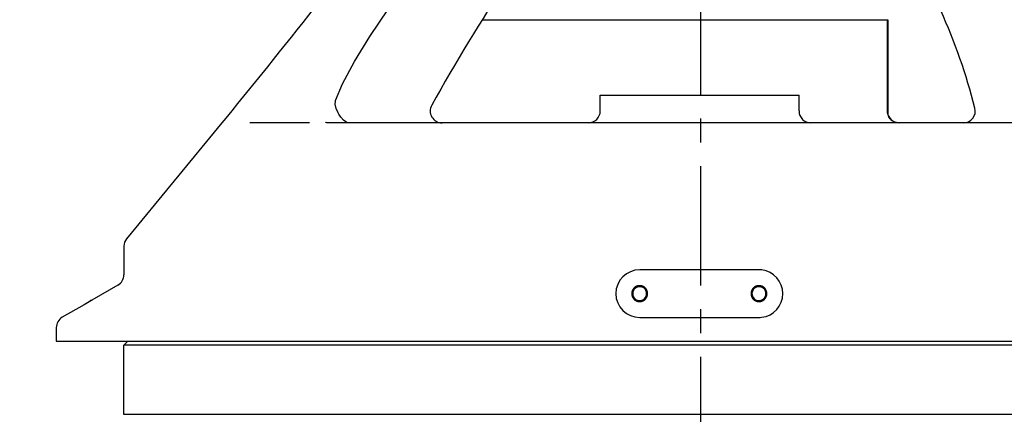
# Model space of a CAD drawing. Header units: millimetres. Extents: x 4086 to 10416, y 123 to 1549.
# Tile 88 of 256: x 6950 to 7012, y 703 to 728. Entities that reach past the tile are written whole.
import ezdxf

# ---------------------------------------------------------------- set-up
doc = ezdxf.new("R2010")
doc.units = ezdxf.units.MM
doc.linetypes.add('CENTER', pattern=[0.6, 0.375, -0.075, 0.075, -0.075])
for name, color, linetype in [('中心线', 7, 'Continuous'), ('外形图', 7, 'Continuous'), ('尺寸标注', 7, 'Continuous')]:
    doc.layers.add(name, color=color, linetype=linetype)
doc.styles.add('思源黑', font='SourceHanSansCN-Normal.ttf')
doc.dimstyles.new('尺寸标注_1_4比例中六', dxfattribs={"dimtxt": 10, "dimasz": 8, "dimexe": 2, "dimexo": 1.5, "dimgap": 1, "dimtad": 1, "dimdec": 1, "dimlfac": 4, "dimdsep": 46, "dimtxsty": '思源黑', "dimcen": 0.09, "dimadec": 0, "dimazin": 0, "dimtp": 0.01, "dimtm": 0.01, "dimtfac": 1, "dimtdec": 1, "dimtofl": 0, "dimtmove": 0, "dimatfit": 3, "dimfxl": 1, "dimtolj": 1, "dimarcsym": 0})

# ---------------------------------------------------------------- blocks, each defined once
blk = doc.blocks.new('*D637')
at = {"layer": 'Defpoints', "color": 0}
for p in [(7035.562, 723.656), (6993.033, 627.341), (6993.033, 586.627)]:
    blk.add_point(p, dxfattribs=at)
at = {"layer": '尺寸标注', "color": 0, "lineweight": -2}
for p, q in [((7035.562, 722.156), (7035.562, 584.627)), ((6993.033, 625.841), (6993.033, 584.627)), ((7027.562, 586.627), (7001.033, 586.627))]:
    blk.add_line(p, q, dxfattribs=at)
at = {"layer": '尺寸标注', "color": 0}
for points in [[(7001.033, 587.96), (7001.033, 585.293), (6993.033, 586.627)], [(7027.562, 585.293), (7027.562, 587.96), (7035.562, 586.627)]]:
    blk.add_solid(points, dxfattribs=at)
at = {"layer": '尺寸标注', "color": 0, "insert": (7014.949, 592.804), "char_height": 10, "attachment_point": 5, "style": '思源黑'}
blk.add_mtext('\\A1;170', dxfattribs=at)
blk = doc.blocks.new('*D638')
at = {"layer": 'Defpoints', "color": 0}
for p in [(7256.283, 979.882), (6993.033, 633.257), (6993.033, 567.419)]:
    blk.add_point(p, dxfattribs=at)
at = {"layer": '尺寸标注', "color": 0, "lineweight": -2}
for p, q in [((7256.283, 978.382), (7256.283, 565.419)), ((6993.033, 631.757), (6993.033, 565.419)), ((7248.283, 567.419), (7001.033, 567.419))]:
    blk.add_line(p, q, dxfattribs=at)
at = {"layer": '尺寸标注', "color": 0}
for points in [[(7001.033, 568.752), (7001.033, 566.085), (6993.033, 567.419)], [(7248.283, 566.085), (7248.283, 568.752), (7256.283, 567.419)]]:
    blk.add_solid(points, dxfattribs=at)
at = {"layer": '尺寸标注', "color": 0, "insert": (7124.658, 573.603), "char_height": 10, "attachment_point": 5, "style": '思源黑'}
blk.add_mtext('\\A1;1053', dxfattribs=at)
blk = doc.blocks.new('*D640')
at = {"layer": 'Defpoints', "color": 0}
for p in [(7001.717, 757.501), (6878.883, 632.507), (6943.654, 632.507)]:
    blk.add_point(p, dxfattribs=at)
at = {"layer": '尺寸标注', "color": 0, "lineweight": -2}
for p, q in [((7000.217, 757.501), (6876.883, 757.501)), ((6878.883, 749.501), (6878.883, 640.507)), ((6942.154, 632.507), (6876.883, 632.507))]:
    blk.add_line(p, q, dxfattribs=at)
at = {"layer": '尺寸标注', "color": 0}
for points in [[(6880.216, 749.501), (6877.55, 749.501), (6878.883, 757.501)], [(6877.55, 640.507), (6880.216, 640.507), (6878.883, 632.507)]]:
    blk.add_solid(points, dxfattribs=at)
at = {"layer": '尺寸标注', "color": 0, "insert": (6872.705, 695.004), "char_height": 10, "attachment_point": 5, "rotation": 90, "style": '思源黑'}
blk.add_mtext('\\A1;500', dxfattribs=at)
blk = doc.blocks.new('*D642')
at = {"layer": 'Defpoints', "color": 0}
for p in [(7068.772, 1016.257), (6856.27, 632.507), (6943.654, 632.507)]:
    blk.add_point(p, dxfattribs=at)
at = {"layer": '尺寸标注', "color": 0, "lineweight": -2}
for p, q in [((7067.272, 1016.257), (6854.27, 1016.257)), ((6856.27, 1008.257), (6856.27, 640.507)), ((6942.154, 632.507), (6854.27, 632.507))]:
    blk.add_line(p, q, dxfattribs=at)
at = {"layer": '尺寸标注', "color": 0}
for points in [[(6857.603, 1008.257), (6854.936, 1008.257), (6856.27, 1016.257)], [(6854.936, 640.507), (6857.603, 640.507), (6856.27, 632.507)]]:
    blk.add_solid(points, dxfattribs=at)
at = {"layer": '尺寸标注', "color": 0, "insert": (6850.085, 824.382), "char_height": 10, "attachment_point": 5, "rotation": 90, "style": '思源黑'}
blk.add_mtext('\\A1;1535', dxfattribs=at)

msp = doc.modelspace()

# ---------------------------------------------------------------- linework, layer by layer
at = {"layer": '中心线', "color": 7, "linetype": 'CENTER', "ltscale": 20}
msp.add_line((6993.033, 742.525), (6993.033, 627.341), dxfattribs=at)
at = {"layer": '外形图', "color": 7, "linetype": 'Continuous'}
for p, q in [((6979.319, 727.757), (7004.823, 727.757)), ((7004.784, 727.757), (7004.784, 722.007)), ((7004.823, 727.757), (7004.823, 721.81)), ((6970.1, 722.675), (6970.1, 722.676)), ((6986.74, 722.007), (6986.74, 723.007)), ((6986.74, 723.007), (6999.239, 723.007)), ((6999.239, 722.007), (6999.239, 723.007)), ((6970.257, 721.889), (6970.136, 722.172)), ((6970.302, 721.809), (6970.257, 721.889)), ((7004.816, 721.828), (7004.803, 721.891)), ((6963.189, 721.564), (6962.937, 721.257)), ((6969.492, 721.279), (6969.474, 721.294)), ((6969.5, 721.273), (6969.5, 721.272)), ((6970.433, 721.614), (6970.302, 721.808)), ((6970.593, 721.432), (6970.433, 721.614)), ((7004.834, 721.765), (7004.816, 721.828)), ((7005.08, 721.418), (7005.023, 721.468)), ((6962.937, 721.257), (6956.953, 713.965)), ((6968.395, 721.255), (6964.716, 721.257)), ((6968.453, 721.255), (6968.395, 721.255)), ((7022.203, 721.257), (6969.64, 721.257)), ((6956.783, 713.489), (6956.783, 711.69)), ((6996.719, 712.007), (6989.219, 712.007)), ((6956.408, 711.041), (6954.779, 710.1)), ((6954.282, 709.812), (6952.91, 709.02)), ((6989.219, 709.007), (6996.719, 709.007)), ((6952.535, 708.37), (6952.535, 707.507)), ((6952.535, 707.507), (7029.283, 707.507)), ((6956.783, 707.257), (6957.033, 707.507)), ((6956.783, 702.907), (6956.783, 707.257)), ((7029.283, 707.257), (6956.783, 707.257)), ((7029.283, 702.907), (6956.783, 702.907))]:
    msp.add_line(p, q, dxfattribs=at)
for points in [[(6970.1, 722.676), (6970.532, 723.718), (6971.279, 725.123), (6972.253, 726.7), (6973.428, 728.434), (6974.794, 730.319), (6976.164, 732.117)], [(6970.136, 722.172), (6970.08, 722.43), (6970.087, 722.626), (6970.1, 722.675)], [(7004.803, 721.891), (7004.797, 721.945), (7004.795, 721.976), (7004.795, 721.984), (7004.794, 721.985)], [(6969.639, 721.257), (6969.557, 721.263), (6969.51, 721.273)], [(6970.84, 721.257), (6970.826, 721.262), (6970.733, 721.314), (6970.593, 721.432)], [(7004.89, 721.641), (7004.859, 721.703), (7004.834, 721.765)], [(7005.023, 721.468), (7004.972, 721.523), (7004.927, 721.58), (7004.89, 721.641)], [(7005.289, 721.302), (7005.213, 721.334), (7005.144, 721.373), (7005.08, 721.418)], [(7005.544, 721.257), (7005.455, 721.262), (7005.369, 721.278), (7005.289, 721.302)]]:
    msp.add_lwpolyline(points, dxfattribs=at)
for centre, radius, start, end in [((7035.504, 757.507), 30.5, 199.99456, 265.92497), ((7085.505, 661.483), 125.17, 142.44002, 150.89264), ((6973.702, 712.816), 37.78, 14.37046, 34.12844), ((6976.798, 722.007), 0.75, 150.91222, 269.98607), ((6985.99, 722.007), 0.75, 270, 0), ((6999.989, 722.007), 0.75, 180, 270), ((7005.534, 722.007), 0.75, 179.99996, 269.99996), ((7005.544, 722.007), 0.75, 179.99996, 269.99996), ((7009.573, 722.007), 0.75, 270.00974, 14.28629), ((6957.533, 713.489), 0.75, 140.62851, 180), ((6989.219, 710.507), 1.5, 90.00253, 269.99747), ((6996.718, 710.514), 1.493, 83.38614, 89.9829), ((6996.719, 710.507), 1.5, 276.49437, 83.43471), ((6956.033, 711.69), 0.75, 300, 0), ((6989.218, 710.506), 0.438, 89.9921, 102.81991), ((6996.718, 710.506), 0.438, 89.9921, 102.81991), ((6989.219, 710.508), 0.438, 269.9921, 282.81991), ((6996.719, 710.508), 0.438, 269.9921, 282.81991), ((6996.718, 710.5), 1.493, 270.01677, 276.54319)]:
    msp.add_arc(centre, radius, start, end, dxfattribs=at)
for points, knots in [([(7032.079, 726.91), (7029.319, 727.219), (7023.855, 728.597), (7016.535, 732.78), (7010.6, 738.768), (7007.855, 743.689), (7006.842, 746.275)], [0, 0, 0, 0, 756.859953, 1513.700707, 2270.541751, 3027.40253, 3027.40253, 3027.40253, 3027.40253]), ([(6989.719, 710.507), (6989.718, 710.515), (6989.716, 710.531), (6989.714, 710.552), (6989.713, 710.568), (6989.712, 710.578), (6989.711, 710.586), (6989.71, 710.592), (6989.71, 710.597), (6989.709, 710.601), (6989.709, 710.603), (6989.709, 710.604), (6989.709, 710.606), (6989.708, 710.608), (6989.707, 710.611), (6989.706, 710.616), (6989.704, 710.622), (6989.701, 710.63), (6989.698, 710.639), (6989.695, 710.651), (6989.691, 710.663), (6989.688, 710.672), (6989.686, 710.68), (6989.684, 710.686), (6989.683, 710.691), (6989.682, 710.694), (6989.681, 710.696), (6989.681, 710.698), (6989.68, 710.699), (6989.679, 710.701), (6989.677, 710.704), (6989.675, 710.708), (6989.672, 710.714), (6989.668, 710.721), (6989.664, 710.73), (6989.658, 710.741), (6989.652, 710.752), (6989.647, 710.761), (6989.644, 710.768), (6989.641, 710.773), (6989.638, 710.778), (6989.637, 710.781), (6989.636, 710.782), (6989.635, 710.784), (6989.634, 710.785), (6989.633, 710.787), (6989.63, 710.789), (6989.627, 710.793), (6989.623, 710.798), (6989.618, 710.805), (6989.611, 710.813), (6989.604, 710.822), (6989.596, 710.832), (6989.589, 710.84), (6989.584, 710.846), (6989.58, 710.851), (6989.577, 710.855), (6989.574, 710.858), (6989.573, 710.859), (6989.572, 710.861), (6989.571, 710.862), (6989.569, 710.863), (6989.567, 710.865), (6989.563, 710.868), (6989.558, 710.872), (6989.552, 710.877), (6989.544, 710.884), (6989.534, 710.892), (6989.525, 710.899), (6989.517, 710.906), (6989.511, 710.911), (6989.506, 710.915), (6989.502, 710.918), (6989.499, 710.92), (6989.498, 710.922), (6989.497, 710.923), (6989.495, 710.923), (6989.494, 710.924), (6989.49, 710.926), (6989.486, 710.928), (6989.481, 710.931), (6989.473, 710.935), (6989.464, 710.94), (6989.454, 710.946), (6989.443, 710.951), (6989.434, 710.956), (6989.427, 710.96), (6989.421, 710.963), (6989.417, 710.965), (6989.414, 710.967), (6989.412, 710.968), (6989.411, 710.969), (6989.409, 710.969), (6989.407, 710.97), (6989.404, 710.971), (6989.399, 710.972), (6989.393, 710.974), (6989.385, 710.976), (6989.376, 710.979), (6989.364, 710.983), (6989.352, 710.987), (6989.343, 710.99), (6989.335, 710.992), (6989.329, 710.994), (6989.324, 710.995), (6989.321, 710.996), (6989.319, 710.997), (6989.317, 710.997), (6989.316, 710.997), (6989.314, 710.998), (6989.31, 710.998), (6989.305, 710.999), (6989.299, 710.999), (6989.291, 711), (6989.28, 711.001), (6989.268, 711.002), (6989.256, 711.003), (6989.245, 711.004), (6989.237, 711.005), (6989.231, 711.006), (6989.226, 711.006), (6989.222, 711.007), (6989.22, 711.007), (6989.219, 711.007), (6989.217, 711.007), (6989.215, 711.007), (6989.211, 711.006), (6989.206, 711.006), (6989.2, 711.005), (6989.192, 711.005), (6989.182, 711.004), (6989.17, 711.002), (6989.158, 711.001), (6989.148, 711), (6989.14, 710.999), (6989.134, 710.999), (6989.129, 710.998), (6989.125, 710.998), (6989.123, 710.998), (6989.121, 710.998), (6989.12, 710.997), (6989.118, 710.997), (6989.115, 710.996), (6989.11, 710.994), (6989.104, 710.992), (6989.096, 710.99), (6989.086, 710.987), (6989.075, 710.984), (6989.063, 710.98), (6989.053, 710.977), (6989.046, 710.975), (6989.04, 710.973), (6989.035, 710.971), (6989.031, 710.97), (6989.029, 710.97), (6989.028, 710.97), (6989.027, 710.969), (6989.025, 710.968), (6989.022, 710.966), (6989.017, 710.964), (6989.012, 710.961), (6989.005, 710.957), (6988.996, 710.952), (6988.985, 710.947), (6988.974, 710.941), (6988.965, 710.936), (6988.958, 710.932), (6988.953, 710.929), (6988.948, 710.927), (6988.945, 710.925), (6988.943, 710.924), (6988.942, 710.924), (6988.941, 710.923), (6988.939, 710.921), (6988.936, 710.919), (6988.932, 710.916), (6988.927, 710.912), (6988.921, 710.907), (6988.913, 710.9), (6988.903, 710.892), (6988.894, 710.884), (6988.886, 710.878), (6988.879, 710.873), (6988.875, 710.869), (6988.871, 710.865), (6988.868, 710.863), (6988.866, 710.862), (6988.865, 710.861), (6988.864, 710.86), (6988.863, 710.858), (6988.86, 710.855), (6988.857, 710.851), (6988.853, 710.847), (6988.848, 710.84), (6988.842, 710.832), (6988.834, 710.823), (6988.826, 710.814), (6988.82, 710.806), (6988.815, 710.799), (6988.811, 710.795), (6988.808, 710.791), (6988.805, 710.788), (6988.804, 710.786), (6988.803, 710.785), (6988.802, 710.784), (6988.801, 710.782), (6988.8, 710.779), (6988.797, 710.775), (6988.794, 710.769), (6988.791, 710.762), (6988.786, 710.753), (6988.78, 710.742), (6988.774, 710.732), (6988.769, 710.723), (6988.766, 710.715), (6988.763, 710.71), (6988.76, 710.706), (6988.759, 710.702), (6988.758, 710.701), (6988.757, 710.699), (6988.757, 710.698), (6988.756, 710.696), (6988.755, 710.692), (6988.753, 710.688), (6988.752, 710.682), (6988.749, 710.674), (6988.746, 710.664), (6988.743, 710.653), (6988.739, 710.641), (6988.736, 710.631), (6988.734, 710.623), (6988.732, 710.618), (6988.731, 710.613), (6988.729, 710.609), (6988.729, 710.607), (6988.728, 710.606), (6988.728, 710.604), (6988.728, 710.602), (6988.728, 710.599), (6988.727, 710.594), (6988.727, 710.587), (6988.726, 710.579), (6988.725, 710.569), (6988.723, 710.552), (6988.721, 710.532), (6988.719, 710.515), (6988.719, 710.507)], [0, 0, 0, 0, 2845.303992, 5690.607983, 7113.259979, 8535.911975, 9247.237972, 9958.56397, 10669.889968, 11025.552967, 11203.384467, 11381.215966, 11559.047466, 11736.878965, 12092.541964, 12803.867962, 13515.19396, 14226.519958, 15649.171953, 17071.823949, 18494.475945, 19917.127941, 20628.453939, 21339.779936, 22051.105934, 22406.768933, 22584.600433, 22762.431932, 22940.263432, 23118.094931, 23473.75793, 24185.083928, 24896.409926, 25607.735924, 27030.38792, 28453.039915, 29875.691911, 31298.343907, 32009.669905, 32720.995903, 33432.3219, 33787.984899, 33965.816399, 34143.647898, 34321.479398, 34499.310897, 34854.973896, 35566.299894, 36277.625892, 36988.95189, 38411.603886, 39834.255881, 41256.907877, 42679.559873, 43390.885871, 44102.211869, 44813.537867, 45169.200866, 45347.032365, 45524.863864, 45702.695364, 45880.526863, 46236.189862, 46947.51586, 47658.841858, 48370.167856, 49792.819852, 51215.471848, 52638.123843, 54060.775839, 54772.101837, 55483.427835, 56194.753833, 56550.416832, 56728.248331, 56906.079831, 57083.91133, 57261.74283, 57617.405828, 58328.731826, 59040.057824, 59751.383822, 61174.035818, 62596.687814, 64019.339809, 65441.991805, 66153.317803, 66864.643801, 67575.969799, 67931.632798, 68109.464297, 68287.295797, 68465.127296, 68642.958796, 68998.621795, 69709.947793, 70421.27379, 71132.599788, 72555.251784, 73977.90378, 75400.555776, 76823.207771, 77534.533769, 78245.859767, 78957.185765, 79312.848764, 79490.680263, 79668.511763, 79846.343262, 80024.174762, 80379.837761, 81091.163759, 81802.489757, 82513.815754, 83936.46775, 85359.119746, 86781.771742, 88204.423737, 88915.749735, 89627.075733, 90338.401731, 90694.06473, 90871.89623, 91049.727729, 91227.559228, 91405.390728, 91761.053727, 92472.379725, 93183.705723, 93895.031721, 95317.683716, 96740.335712, 98162.987708, 99585.639704, 100296.965701, 101008.291699, 101719.617697, 102075.280696, 102253.112196, 102430.943695, 102608.775195, 102786.606694, 103142.269693, 103853.595691, 104564.921689, 105276.247687, 106698.899682, 108121.551678, 109544.203674, 110966.85567, 111678.181668, 112389.507665, 113100.833663, 113456.496662, 113634.328162, 113812.159661, 113989.991161, 114167.82266, 114523.485659, 115234.811657, 115946.137655, 116657.463653, 118080.115649, 119502.767644, 120925.41964, 122348.071636, 123059.397634, 123770.723632, 124482.049629, 124837.712628, 125015.544128, 125193.375627, 125371.207127, 125549.038626, 125904.701625, 126616.027623, 127327.353621, 128038.679619, 129461.331615, 130883.98361, 132306.635606, 133729.287602, 134440.6136, 135151.939598, 135863.265596, 136218.928595, 136396.760094, 136574.591593, 136752.423093, 136930.254592, 137285.917591, 137997.243589, 138708.569587, 139419.895585, 140842.547581, 142265.199577, 143687.851572, 145110.503568, 145821.829566, 146533.155564, 147244.481562, 147600.144561, 147777.97606, 147955.80756, 148133.639059, 148311.470559, 148667.133557, 149378.459555, 150089.785553, 150801.111551, 152223.763547, 153646.415543, 155069.067538, 156491.719534, 157203.045532, 157914.37153, 158625.697528, 158981.360527, 159159.192026, 159337.023526, 159514.855025, 159692.686525, 160048.349524, 160759.675521, 161471.001519, 162182.327517, 163604.979513, 165027.631509, 166450.283505, 167872.9355, 168584.261498, 169295.587496, 170006.913494, 170362.576493, 170540.407992, 170718.239492, 170896.070991, 171073.902491, 171429.56549, 172140.891488, 172852.217485, 173563.543483, 174986.195479, 176408.847475, 179254.151466, 182099.455458, 182099.455458, 182099.455458, 182099.455458]), ([(6997.219, 710.507), (6997.218, 710.515), (6997.216, 710.531), (6997.214, 710.552), (6997.213, 710.568), (6997.212, 710.578), (6997.211, 710.586), (6997.21, 710.592), (6997.21, 710.597), (6997.209, 710.601), (6997.209, 710.603), (6997.209, 710.604), (6997.209, 710.606), (6997.208, 710.608), (6997.207, 710.611), (6997.206, 710.616), (6997.204, 710.622), (6997.201, 710.63), (6997.198, 710.639), (6997.195, 710.651), (6997.191, 710.663), (6997.188, 710.672), (6997.186, 710.68), (6997.184, 710.686), (6997.183, 710.691), (6997.182, 710.694), (6997.181, 710.696), (6997.181, 710.698), (6997.18, 710.699), (6997.179, 710.701), (6997.177, 710.704), (6997.175, 710.708), (6997.172, 710.714), (6997.168, 710.721), (6997.164, 710.73), (6997.158, 710.741), (6997.152, 710.752), (6997.147, 710.761), (6997.144, 710.768), (6997.141, 710.773), (6997.138, 710.778), (6997.137, 710.781), (6997.136, 710.782), (6997.135, 710.784), (6997.134, 710.785), (6997.133, 710.787), (6997.13, 710.789), (6997.127, 710.793), (6997.123, 710.798), (6997.118, 710.805), (6997.111, 710.813), (6997.104, 710.822), (6997.096, 710.832), (6997.089, 710.84), (6997.084, 710.846), (6997.08, 710.851), (6997.077, 710.855), (6997.074, 710.858), (6997.073, 710.859), (6997.072, 710.861), (6997.071, 710.862), (6997.069, 710.863), (6997.067, 710.865), (6997.063, 710.868), (6997.058, 710.872), (6997.052, 710.877), (6997.044, 710.884), (6997.034, 710.892), (6997.025, 710.899), (6997.017, 710.906), (6997.011, 710.911), (6997.006, 710.915), (6997.002, 710.918), (6996.999, 710.92), (6996.998, 710.922), (6996.997, 710.923), (6996.995, 710.923), (6996.994, 710.924), (6996.99, 710.926), (6996.986, 710.928), (6996.981, 710.931), (6996.973, 710.935), (6996.964, 710.94), (6996.954, 710.946), (6996.943, 710.951), (6996.934, 710.956), (6996.927, 710.96), (6996.921, 710.963), (6996.917, 710.965), (6996.914, 710.967), (6996.912, 710.968), (6996.911, 710.969), (6996.909, 710.969), (6996.907, 710.97), (6996.904, 710.971), (6996.899, 710.972), (6996.893, 710.974), (6996.885, 710.976), (6996.876, 710.979), (6996.864, 710.983), (6996.852, 710.987), (6996.843, 710.99), (6996.835, 710.992), (6996.829, 710.994), (6996.824, 710.995), (6996.821, 710.996), (6996.819, 710.997), (6996.817, 710.997), (6996.816, 710.997), (6996.814, 710.998), (6996.81, 710.998), (6996.805, 710.999), (6996.799, 710.999), (6996.791, 711), (6996.78, 711.001), (6996.768, 711.002), (6996.756, 711.003), (6996.745, 711.004), (6996.737, 711.005), (6996.731, 711.006), (6996.726, 711.006), (6996.722, 711.007), (6996.72, 711.007), (6996.719, 711.007), (6996.717, 711.007), (6996.715, 711.007), (6996.711, 711.006), (6996.706, 711.006), (6996.7, 711.005), (6996.692, 711.005), (6996.682, 711.004), (6996.67, 711.002), (6996.658, 711.001), (6996.648, 711), (6996.64, 710.999), (6996.634, 710.999), (6996.629, 710.998), (6996.625, 710.998), (6996.623, 710.998), (6996.621, 710.998), (6996.62, 710.997), (6996.618, 710.997), (6996.615, 710.996), (6996.61, 710.994), (6996.604, 710.992), (6996.596, 710.99), (6996.586, 710.987), (6996.575, 710.984), (6996.563, 710.98), (6996.553, 710.977), (6996.546, 710.975), (6996.54, 710.973), (6996.535, 710.971), (6996.531, 710.97), (6996.529, 710.97), (6996.528, 710.97), (6996.527, 710.969), (6996.525, 710.968), (6996.522, 710.966), (6996.517, 710.964), (6996.512, 710.961), (6996.505, 710.957), (6996.496, 710.952), (6996.485, 710.947), (6996.474, 710.941), (6996.465, 710.936), (6996.458, 710.932), (6996.453, 710.929), (6996.448, 710.927), (6996.445, 710.925), (6996.443, 710.924), (6996.442, 710.924), (6996.441, 710.923), (6996.439, 710.921), (6996.436, 710.919), (6996.432, 710.916), (6996.427, 710.912), (6996.421, 710.907), (6996.413, 710.9), (6996.403, 710.892), (6996.394, 710.884), (6996.386, 710.878), (6996.379, 710.873), (6996.375, 710.869), (6996.371, 710.865), (6996.368, 710.863), (6996.366, 710.862), (6996.365, 710.861), (6996.364, 710.86), (6996.363, 710.858), (6996.36, 710.855), (6996.357, 710.851), (6996.353, 710.847), (6996.348, 710.84), (6996.342, 710.832), (6996.334, 710.823), (6996.326, 710.814), (6996.32, 710.806), (6996.315, 710.799), (6996.311, 710.795), (6996.308, 710.791), (6996.305, 710.788), (6996.304, 710.786), (6996.303, 710.785), (6996.302, 710.784), (6996.301, 710.782), (6996.3, 710.779), (6996.297, 710.775), (6996.294, 710.769), (6996.291, 710.762), (6996.286, 710.753), (6996.28, 710.742), (6996.274, 710.732), (6996.269, 710.723), (6996.266, 710.715), (6996.263, 710.71), (6996.26, 710.706), (6996.259, 710.702), (6996.258, 710.701), (6996.257, 710.699), (6996.257, 710.698), (6996.256, 710.696), (6996.255, 710.692), (6996.253, 710.688), (6996.252, 710.682), (6996.249, 710.674), (6996.246, 710.664), (6996.243, 710.653), (6996.239, 710.641), (6996.236, 710.631), (6996.234, 710.623), (6996.232, 710.618), (6996.231, 710.613), (6996.229, 710.609), (6996.229, 710.607), (6996.228, 710.606), (6996.228, 710.604), (6996.228, 710.602), (6996.228, 710.599), (6996.227, 710.594), (6996.227, 710.587), (6996.226, 710.579), (6996.225, 710.569), (6996.223, 710.552), (6996.221, 710.532), (6996.219, 710.515), (6996.219, 710.507)], [0, 0, 0, 0, 2928.420477, 5856.840954, 7321.051192, 8785.261431, 9517.36655, 10249.471669, 10981.576788, 11347.629348, 11530.655628, 11713.681907, 11896.708187, 12079.734467, 12445.787027, 13177.892146, 13909.997265, 14642.102384, 16106.312623, 17570.522861, 19034.7331, 20498.943338, 21231.048457, 21963.153577, 22695.258696, 23061.311255, 23244.337535, 23427.363815, 23610.390095, 23793.416375, 24159.468934, 24891.574053, 25623.679173, 26355.784292, 27819.99453, 29284.204769, 30748.415007, 32212.625246, 32944.730365, 33676.835484, 34408.940603, 34774.993163, 34958.019443, 35141.045722, 35324.072002, 35507.098282, 35873.150842, 36605.255961, 37337.36108, 38069.466199, 39533.676438, 40997.886676, 42462.096915, 43926.307153, 44658.412272, 45390.517391, 46122.622511, 46488.67507, 46671.70135, 46854.72763, 47037.75391, 47220.780189, 47586.832749, 48318.937868, 49051.042988, 49783.148107, 51247.358345, 52711.568584, 54175.778822, 55639.98906, 56372.09418, 57104.199299, 57836.304418, 58202.356978, 58385.383258, 58568.409537, 58751.435817, 58934.462097, 59300.514657, 60032.619776, 60764.724895, 61496.830014, 62961.040253, 64425.250491, 65889.46073, 67353.670968, 68085.776087, 68817.881206, 69549.986326, 69916.038885, 70099.065165, 70282.091445, 70465.117725, 70648.144004, 71014.196564, 71746.301683, 72478.406802, 73210.511922, 74674.72216, 76138.932399, 77603.142637, 79067.352875, 79799.457995, 80531.563114, 81263.668233, 81629.720793, 81812.747072, 81995.773352, 82178.799632, 82361.825912, 82727.878472, 83459.983591, 84192.08871, 84924.193829, 86388.404068, 87852.614306, 89316.824544, 90781.034783, 91513.139902, 92245.245021, 92977.350141, 93343.4027, 93526.42898, 93709.45526, 93892.48154, 94075.507819, 94441.560379, 95173.665498, 95905.770617, 96637.875737, 98102.085975, 99566.296214, 101030.506452, 102494.71669, 103226.82181, 103958.926929, 104691.032048, 105057.084608, 105240.110887, 105423.137167, 105606.163447, 105789.189727, 106155.242286, 106887.347406, 107619.452525, 108351.557644, 109815.767883, 111279.978121, 112744.188359, 114208.398598, 114940.503717, 115672.608836, 116404.713955, 116770.766515, 116953.792795, 117136.819075, 117319.845355, 117502.871634, 117868.924194, 118601.029313, 119333.134432, 120065.239552, 121529.44979, 122993.660028, 124457.870267, 125922.080505, 126654.185625, 127386.290744, 128118.395863, 128484.448423, 128667.474702, 128850.500982, 129033.527262, 129216.553542, 129582.606101, 130314.711221, 131046.81634, 131778.921459, 133243.131697, 134707.341936, 136171.552174, 137635.762413, 138367.867532, 139099.972651, 139832.07777, 140198.13033, 140381.15661, 140564.18289, 140747.209169, 140930.235449, 141296.288009, 142028.393128, 142760.498247, 143492.603367, 144956.813605, 146421.023843, 147885.234082, 149349.44432, 150081.549439, 150813.654559, 151545.759678, 151911.812238, 152094.838517, 152277.864797, 152460.891077, 152643.917357, 153009.969916, 153742.075036, 154474.180155, 155206.285274, 156670.495512, 158134.705751, 159598.915989, 161063.126228, 161795.231347, 162527.336466, 163259.441585, 163625.494145, 163808.520425, 163991.546705, 164174.572984, 164357.599264, 164723.651824, 165455.756943, 166187.862062, 166919.967181, 168384.17742, 169848.387658, 171312.597897, 172776.808135, 173508.913254, 174241.018374, 174973.123493, 175339.176052, 175522.202332, 175705.228612, 175888.254892, 176071.281172, 176437.333731, 177169.438851, 177901.54397, 178633.649089, 180097.859327, 181562.069566, 184490.490043, 187418.91052, 187418.91052, 187418.91052, 187418.91052]), ([(6988.719, 710.507), (6988.719, 710.499), (6988.721, 710.483), (6988.723, 710.463), (6988.725, 710.446), (6988.726, 710.436), (6988.726, 710.428), (6988.727, 710.422), (6988.727, 710.417), (6988.728, 710.414), (6988.728, 710.412), (6988.728, 710.41), (6988.729, 710.409), (6988.729, 710.407), (6988.73, 710.403), (6988.732, 710.398), (6988.733, 710.393), (6988.736, 710.385), (6988.739, 710.375), (6988.742, 710.363), (6988.746, 710.352), (6988.749, 710.342), (6988.751, 710.334), (6988.753, 710.328), (6988.754, 710.323), (6988.755, 710.32), (6988.756, 710.318), (6988.756, 710.317), (6988.757, 710.315), (6988.758, 710.313), (6988.76, 710.31), (6988.762, 710.306), (6988.765, 710.3), (6988.769, 710.293), (6988.773, 710.284), (6988.779, 710.274), (6988.785, 710.263), (6988.79, 710.254), (6988.794, 710.247), (6988.796, 710.241), (6988.799, 710.237), (6988.8, 710.234), (6988.801, 710.232), (6988.802, 710.23), (6988.803, 710.229), (6988.804, 710.228), (6988.807, 710.225), (6988.81, 710.221), (6988.814, 710.216), (6988.819, 710.21), (6988.826, 710.202), (6988.834, 710.192), (6988.841, 710.182), (6988.848, 710.174), (6988.853, 710.168), (6988.857, 710.163), (6988.86, 710.159), (6988.863, 710.156), (6988.864, 710.155), (6988.865, 710.154), (6988.866, 710.153), (6988.868, 710.151), (6988.871, 710.149), (6988.874, 710.146), (6988.879, 710.142), (6988.885, 710.137), (6988.893, 710.13), (6988.903, 710.123), (6988.912, 710.115), (6988.92, 710.108), (6988.926, 710.103), (6988.931, 710.099), (6988.935, 710.096), (6988.938, 710.094), (6988.939, 710.093), (6988.94, 710.092), (6988.942, 710.091), (6988.944, 710.09), (6988.947, 710.088), (6988.951, 710.086), (6988.957, 710.083), (6988.964, 710.079), (6988.973, 710.074), (6988.983, 710.069), (6988.994, 710.063), (6989.003, 710.058), (6989.01, 710.054), (6989.016, 710.051), (6989.02, 710.049), (6989.023, 710.047), (6989.025, 710.046), (6989.026, 710.045), (6989.028, 710.045), (6989.03, 710.044), (6989.033, 710.043), (6989.038, 710.042), (6989.044, 710.04), (6989.052, 710.038), (6989.061, 710.035), (6989.073, 710.031), (6989.085, 710.028), (6989.094, 710.025), (6989.102, 710.022), (6989.108, 710.021), (6989.113, 710.019), (6989.116, 710.018), (6989.118, 710.017), (6989.12, 710.017), (6989.121, 710.017), (6989.123, 710.017), (6989.127, 710.016), (6989.132, 710.016), (6989.138, 710.015), (6989.146, 710.014), (6989.157, 710.013), (6989.169, 710.012), (6989.181, 710.011), (6989.192, 710.01), (6989.2, 710.009), (6989.206, 710.008), (6989.211, 710.008), (6989.215, 710.007), (6989.217, 710.007), (6989.219, 710.007), (6989.22, 710.007), (6989.222, 710.007), (6989.226, 710.008), (6989.231, 710.008), (6989.237, 710.009), (6989.245, 710.01), (6989.255, 710.011), (6989.267, 710.012), (6989.279, 710.013), (6989.289, 710.014), (6989.297, 710.015), (6989.304, 710.015), (6989.309, 710.016), (6989.312, 710.016), (6989.314, 710.017), (6989.316, 710.017), (6989.317, 710.017), (6989.319, 710.018), (6989.322, 710.019), (6989.327, 710.02), (6989.333, 710.022), (6989.341, 710.024), (6989.351, 710.027), (6989.362, 710.031), (6989.374, 710.034), (6989.384, 710.037), (6989.392, 710.04), (6989.397, 710.041), (6989.402, 710.043), (6989.406, 710.044), (6989.408, 710.044), (6989.409, 710.045), (6989.41, 710.046), (6989.412, 710.047), (6989.415, 710.048), (6989.42, 710.051), (6989.425, 710.053), (6989.432, 710.057), (6989.441, 710.062), (6989.452, 710.068), (6989.463, 710.074), (6989.472, 710.078), (6989.479, 710.082), (6989.484, 710.085), (6989.489, 710.087), (6989.492, 710.089), (6989.494, 710.09), (6989.495, 710.091), (6989.496, 710.092), (6989.498, 710.093), (6989.501, 710.095), (6989.505, 710.099), (6989.51, 710.102), (6989.516, 710.108), (6989.524, 710.114), (6989.534, 710.122), (6989.543, 710.13), (6989.551, 710.137), (6989.558, 710.142), (6989.563, 710.146), (6989.566, 710.149), (6989.569, 710.151), (6989.571, 710.153), (6989.572, 710.154), (6989.573, 710.155), (6989.574, 710.156), (6989.577, 710.159), (6989.58, 710.163), (6989.584, 710.168), (6989.589, 710.174), (6989.595, 710.182), (6989.603, 710.191), (6989.611, 710.201), (6989.617, 710.209), (6989.622, 710.215), (6989.626, 710.22), (6989.63, 710.224), (6989.632, 710.226), (6989.633, 710.228), (6989.634, 710.229), (6989.635, 710.23), (6989.636, 710.232), (6989.637, 710.235), (6989.64, 710.24), (6989.643, 710.245), (6989.647, 710.252), (6989.651, 710.261), (6989.657, 710.272), (6989.663, 710.283), (6989.668, 710.292), (6989.672, 710.299), (6989.674, 710.304), (6989.677, 710.309), (6989.678, 710.312), (6989.679, 710.314), (6989.68, 710.315), (6989.681, 710.316), (6989.681, 710.318), (6989.682, 710.322), (6989.684, 710.327), (6989.686, 710.333), (6989.688, 710.34), (6989.691, 710.35), (6989.694, 710.362), (6989.698, 710.373), (6989.701, 710.383), (6989.703, 710.391), (6989.705, 710.397), (6989.707, 710.402), (6989.708, 710.405), (6989.708, 710.407), (6989.709, 710.408), (6989.709, 710.41), (6989.709, 710.412), (6989.709, 710.416), (6989.71, 710.421), (6989.711, 710.427), (6989.711, 710.435), (6989.712, 710.445), (6989.714, 710.462), (6989.716, 710.482), (6989.718, 710.499), (6989.719, 710.507)], [0, 0, 0, 0, 2869.037682, 5738.075364, 7172.594205, 8607.113046, 9324.372467, 10041.631887, 10758.891308, 11117.521018, 11296.835873, 11476.150728, 11655.465583, 11834.780438, 12193.410149, 12910.669569, 13627.92899, 14345.18841, 15779.707251, 17214.226092, 18648.744933, 20083.263774, 20800.523195, 21517.782615, 22235.042036, 22593.671746, 22772.986601, 22952.301456, 23131.616311, 23310.931166, 23669.560877, 24386.820297, 25104.079718, 25821.339138, 27255.857979, 28690.37682, 30124.895661, 31559.414502, 32276.673923, 32993.933343, 33711.192764, 34069.822474, 34249.137329, 34428.452184, 34607.767039, 34787.081894, 35145.711605, 35862.971025, 36580.230446, 37297.489866, 38732.008707, 40166.527548, 41601.046389, 43035.56523, 43752.824651, 44470.084071, 45187.343492, 45545.973202, 45725.288057, 45904.602912, 46083.917767, 46263.232622, 46621.862333, 47339.121753, 48056.381174, 48773.640594, 50208.159435, 51642.678276, 53077.197117, 54511.715958, 55228.975379, 55946.234799, 56663.49422, 57022.12393, 57201.438785, 57380.75364, 57560.068495, 57739.38335, 58098.013061, 58815.272481, 59532.531902, 60249.791322, 61684.310163, 63118.829004, 64553.347845, 65987.866686, 66705.126107, 67422.385527, 68139.644948, 68498.274658, 68677.589513, 68856.904368, 69036.219223, 69215.534078, 69574.163789, 70291.423209, 71008.68263, 71725.94205, 73160.460891, 74594.979732, 76029.498573, 77464.017414, 78181.276835, 78898.536255, 79615.795676, 79974.425386, 80153.740241, 80333.055096, 80512.369951, 80691.684806, 81050.314517, 81767.573937, 82484.833358, 83202.092778, 84636.611619, 86071.13046, 87505.649301, 88940.168142, 89657.427563, 90374.686983, 91091.946404, 91450.576114, 91629.890969, 91809.205824, 91988.520679, 92167.835534, 92526.465245, 93243.724665, 93960.984086, 94678.243506, 96112.762347, 97547.281188, 98981.800029, 100416.31887, 101133.578291, 101850.837711, 102568.097132, 102926.726842, 103106.041697, 103285.356552, 103464.671407, 103643.986262, 104002.615973, 104719.875393, 105437.134814, 106154.394234, 107588.913075, 109023.431916, 110457.950757, 111892.469598, 112609.729019, 113326.988439, 114044.24786, 114402.87757, 114582.192425, 114761.50728, 114940.822135, 115120.13699, 115478.766701, 116196.026121, 116913.285542, 117630.544962, 119065.063803, 120499.582644, 121934.101485, 123368.620326, 124085.879747, 124803.139167, 125520.398588, 125879.028298, 126058.343153, 126237.658008, 126416.972863, 126596.287718, 126954.917429, 127672.176849, 128389.43627, 129106.69569, 130541.214531, 131975.733372, 133410.252213, 134844.771054, 135562.030475, 136279.289895, 136996.549316, 137355.179026, 137534.493881, 137713.808736, 137893.123591, 138072.438446, 138431.068157, 139148.327577, 139865.586998, 140582.846418, 142017.365259, 143451.8841, 144886.402941, 146320.921782, 147038.181203, 147755.440623, 148472.700044, 148831.329754, 149010.644609, 149189.959464, 149369.274319, 149548.589174, 149907.218885, 150624.478305, 151341.737726, 152058.997146, 153493.515987, 154928.034828, 156362.553669, 157797.07251, 158514.331931, 159231.591351, 159948.850772, 160307.480482, 160486.795337, 160666.110192, 160845.425047, 161024.739902, 161383.369613, 162100.629033, 162817.888454, 163535.147874, 164969.666715, 166404.185556, 167838.704397, 169273.223238, 169990.482659, 170707.742079, 171425.0015, 171783.63121, 171962.946065, 172142.26092, 172321.575775, 172500.89063, 172859.520341, 173576.779761, 174294.039182, 175011.298602, 176445.817443, 177880.336284, 180749.373966, 183618.411648, 183618.411648, 183618.411648, 183618.411648]), ([(6996.219, 710.507), (6996.219, 710.499), (6996.221, 710.483), (6996.223, 710.463), (6996.224, 710.446), (6996.225, 710.436), (6996.226, 710.428), (6996.227, 710.422), (6996.227, 710.417), (6996.228, 710.414), (6996.228, 710.412), (6996.228, 710.41), (6996.229, 710.409), (6996.229, 710.407), (6996.23, 710.403), (6996.232, 710.398), (6996.233, 710.393), (6996.236, 710.385), (6996.239, 710.375), (6996.242, 710.363), (6996.246, 710.352), (6996.249, 710.342), (6996.251, 710.334), (6996.253, 710.328), (6996.254, 710.323), (6996.255, 710.32), (6996.256, 710.318), (6996.256, 710.317), (6996.257, 710.315), (6996.258, 710.313), (6996.26, 710.31), (6996.262, 710.306), (6996.265, 710.3), (6996.269, 710.293), (6996.273, 710.284), (6996.279, 710.274), (6996.285, 710.263), (6996.29, 710.254), (6996.293, 710.247), (6996.296, 710.241), (6996.299, 710.237), (6996.3, 710.234), (6996.301, 710.232), (6996.302, 710.23), (6996.303, 710.229), (6996.304, 710.228), (6996.307, 710.225), (6996.31, 710.221), (6996.314, 710.216), (6996.319, 710.21), (6996.326, 710.202), (6996.334, 710.192), (6996.341, 710.182), (6996.348, 710.174), (6996.353, 710.168), (6996.357, 710.163), (6996.36, 710.159), (6996.363, 710.156), (6996.364, 710.155), (6996.365, 710.154), (6996.366, 710.153), (6996.368, 710.151), (6996.37, 710.149), (6996.374, 710.146), (6996.379, 710.142), (6996.385, 710.137), (6996.393, 710.13), (6996.403, 710.123), (6996.412, 710.115), (6996.42, 710.108), (6996.426, 710.103), (6996.431, 710.099), (6996.435, 710.096), (6996.438, 710.094), (6996.439, 710.093), (6996.44, 710.092), (6996.442, 710.091), (6996.444, 710.09), (6996.447, 710.088), (6996.451, 710.086), (6996.457, 710.083), (6996.464, 710.079), (6996.473, 710.074), (6996.483, 710.069), (6996.494, 710.063), (6996.503, 710.058), (6996.51, 710.054), (6996.516, 710.051), (6996.52, 710.049), (6996.523, 710.047), (6996.525, 710.046), (6996.526, 710.045), (6996.528, 710.045), (6996.53, 710.044), (6996.533, 710.043), (6996.538, 710.042), (6996.544, 710.04), (6996.552, 710.038), (6996.561, 710.035), (6996.573, 710.031), (6996.585, 710.028), (6996.594, 710.025), (6996.602, 710.022), (6996.608, 710.021), (6996.613, 710.019), (6996.616, 710.018), (6996.618, 710.017), (6996.62, 710.017), (6996.621, 710.017), (6996.623, 710.017), (6996.627, 710.016), (6996.632, 710.016), (6996.638, 710.015), (6996.646, 710.014), (6996.657, 710.013), (6996.669, 710.012), (6996.681, 710.011), (6996.692, 710.01), (6996.7, 710.009), (6996.706, 710.008), (6996.711, 710.008), (6996.715, 710.007), (6996.717, 710.007), (6996.719, 710.007), (6996.72, 710.007), (6996.722, 710.007), (6996.726, 710.008), (6996.731, 710.008), (6996.737, 710.009), (6996.745, 710.01), (6996.755, 710.011), (6996.767, 710.012), (6996.779, 710.013), (6996.789, 710.014), (6996.797, 710.015), (6996.804, 710.015), (6996.809, 710.016), (6996.812, 710.016), (6996.814, 710.017), (6996.816, 710.017), (6996.817, 710.017), (6996.819, 710.018), (6996.822, 710.019), (6996.827, 710.02), (6996.833, 710.022), (6996.841, 710.024), (6996.851, 710.027), (6996.862, 710.031), (6996.874, 710.034), (6996.884, 710.037), (6996.892, 710.04), (6996.897, 710.041), (6996.902, 710.043), (6996.906, 710.044), (6996.908, 710.044), (6996.909, 710.045), (6996.91, 710.046), (6996.912, 710.047), (6996.915, 710.048), (6996.92, 710.051), (6996.925, 710.053), (6996.932, 710.057), (6996.941, 710.062), (6996.952, 710.068), (6996.963, 710.074), (6996.972, 710.078), (6996.979, 710.082), (6996.984, 710.085), (6996.989, 710.087), (6996.992, 710.089), (6996.994, 710.09), (6996.995, 710.091), (6996.996, 710.092), (6996.998, 710.093), (6997.001, 710.095), (6997.005, 710.099), (6997.01, 710.102), (6997.016, 710.108), (6997.024, 710.114), (6997.034, 710.122), (6997.043, 710.13), (6997.051, 710.137), (6997.058, 710.142), (6997.062, 710.146), (6997.066, 710.149), (6997.069, 710.151), (6997.071, 710.153), (6997.072, 710.154), (6997.073, 710.155), (6997.074, 710.156), (6997.077, 710.159), (6997.08, 710.163), (6997.084, 710.168), (6997.089, 710.174), (6997.095, 710.182), (6997.103, 710.191), (6997.111, 710.201), (6997.117, 710.209), (6997.122, 710.215), (6997.126, 710.22), (6997.13, 710.224), (6997.132, 710.226), (6997.133, 710.228), (6997.134, 710.229), (6997.135, 710.23), (6997.136, 710.232), (6997.137, 710.235), (6997.14, 710.24), (6997.143, 710.245), (6997.147, 710.252), (6997.151, 710.261), (6997.157, 710.272), (6997.163, 710.283), (6997.168, 710.292), (6997.172, 710.299), (6997.174, 710.304), (6997.177, 710.309), (6997.178, 710.312), (6997.179, 710.314), (6997.18, 710.315), (6997.181, 710.316), (6997.181, 710.318), (6997.182, 710.322), (6997.184, 710.327), (6997.185, 710.333), (6997.188, 710.34), (6997.191, 710.35), (6997.194, 710.362), (6997.198, 710.373), (6997.201, 710.383), (6997.203, 710.391), (6997.205, 710.397), (6997.207, 710.402), (6997.208, 710.405), (6997.208, 710.407), (6997.209, 710.408), (6997.209, 710.41), (6997.209, 710.412), (6997.209, 710.416), (6997.21, 710.421), (6997.211, 710.427), (6997.211, 710.435), (6997.212, 710.445), (6997.214, 710.462), (6997.216, 710.482), (6997.218, 710.499), (6997.219, 710.507)], [0, 0, 0, 0, 2951.789726, 5903.579451, 7379.474314, 8855.369177, 9593.316609, 10331.26404, 11069.211471, 11438.185187, 11622.672045, 11807.158903, 11991.645761, 12176.132619, 12545.106334, 13283.053766, 14021.001197, 14758.948629, 16234.843491, 17710.738354, 19186.633217, 20662.52808, 21400.475511, 22138.422943, 22876.370374, 23245.34409, 23429.830948, 23614.317806, 23798.804664, 23983.291521, 24352.265237, 25090.212669, 25828.1601, 26566.107531, 28042.002394, 29517.897257, 30993.79212, 32469.686983, 33207.634414, 33945.581846, 34683.529277, 35052.502993, 35236.989851, 35421.476709, 35605.963566, 35790.450424, 36159.42414, 36897.371571, 37635.319003, 38373.266434, 39849.161297, 41325.05616, 42800.951023, 44276.845886, 45014.793317, 45752.740749, 46490.68818, 46859.661896, 47044.148754, 47228.635611, 47413.122469, 47597.609327, 47966.583043, 48704.530474, 49442.477906, 50180.425337, 51656.3202, 53132.215063, 54608.109926, 56084.004788, 56821.95222, 57559.899651, 58297.847083, 58666.820798, 58851.307656, 59035.794514, 59220.281372, 59404.76823, 59773.741946, 60511.689377, 61249.636808, 61987.58424, 63463.479103, 64939.373966, 66415.268828, 67891.163691, 68629.111123, 69367.058554, 70105.005986, 70473.979701, 70658.466559, 70842.953417, 71027.440275, 71211.927133, 71580.900848, 72318.84828, 73056.795711, 73794.743143, 75270.638006, 76746.532868, 78222.427731, 79698.322594, 80436.270026, 81174.217457, 81912.164888, 82281.138604, 82465.625462, 82650.11232, 82834.599178, 83019.086036, 83388.059751, 84126.007183, 84863.954614, 85601.902046, 87077.796908, 88553.691771, 90029.586634, 91505.481497, 92243.428928, 92981.37636, 93719.323791, 94088.297507, 94272.784365, 94457.271223, 94641.758081, 94826.244938, 95195.218654, 95933.166086, 96671.113517, 97409.060948, 98884.955811, 100360.850674, 101836.745537, 103312.6404, 104050.587831, 104788.535263, 105526.482694, 105895.45641, 106079.943268, 106264.430126, 106448.916983, 106633.403841, 107002.377557, 107740.324988, 108478.27242, 109216.219851, 110692.114714, 112168.009577, 113643.90444, 115119.799303, 115857.746734, 116595.694166, 117333.641597, 117702.615313, 117887.102171, 118071.589028, 118256.075886, 118440.562744, 118809.53646, 119547.483891, 120285.431323, 121023.378754, 122499.273617, 123975.16848, 125451.063343, 126926.958206, 127664.905637, 128402.853068, 129140.8005, 129509.774216, 129694.261073, 129878.747931, 130063.234789, 130247.721647, 130616.695363, 131354.642794, 132092.590226, 132830.537657, 134306.43252, 135782.327383, 137258.222246, 138734.117108, 139472.06454, 140210.011971, 140947.959403, 141316.933118, 141501.419976, 141685.906834, 141870.393692, 142054.88055, 142423.854266, 143161.801697, 143899.749128, 144637.69656, 146113.591423, 147589.486286, 149065.381148, 150541.276011, 151279.223443, 152017.170874, 152755.118305, 153124.092021, 153308.578879, 153493.065737, 153677.552595, 153862.039453, 154231.013168, 154968.9606, 155706.908031, 156444.855463, 157920.750325, 159396.645188, 160872.540051, 162348.434914, 163086.382345, 163824.329777, 164562.277208, 164931.250924, 165115.737782, 165300.22464, 165484.711498, 165669.198355, 166038.172071, 166776.119503, 167514.066934, 168252.014365, 169727.909228, 171203.804091, 172679.698954, 174155.593817, 174893.541248, 175631.48868, 176369.436111, 176738.409827, 176922.896685, 177107.383543, 177291.8704, 177476.357258, 177845.330974, 178583.278405, 179321.225837, 180059.173268, 181535.068131, 183010.962994, 185962.75272, 188914.542445, 188914.542445, 188914.542445, 188914.542445]), ([(6954.779, 710.1), (6954.758, 710.088), (6954.593, 709.992), (6954.427, 709.896), (6954.282, 709.812)], [0, 0, 0, 0, 236.65492, 1915.589929, 1915.589929, 1915.589929, 1915.589929]), ([(6954.284, 709.812), (6954.344, 709.847), (6954.457, 709.912), (6954.594, 709.99), (6954.682, 710.045), (6954.739, 710.072), (6954.756, 710.093), (6954.786, 710.099), (6954.783, 710.102)], [0, 0, 0, 0, 1758.228988, 3327.949354, 3965.546485, 4460.910273, 4778.585451, 4886.852675, 4886.852675, 4886.852675, 4886.852675])]:
    msp.add_open_spline(points, degree=3, knots=knots, dxfattribs=at)
for points in [[(6974.978, 736.492), (6971.109, 731.469), (6967.207, 726.469), (6963.189, 721.564)], [(6988.946, 710.849), (6988.847, 710.77), (6988.781, 710.634), (6988.781, 710.507)], [(6989.121, 710.934), (6989.058, 710.919), (6988.997, 710.89), (6988.946, 710.849)], [(6989.491, 710.849), (6989.416, 710.909), (6989.315, 710.945), (6989.219, 710.945)], [(6989.656, 710.507), (6989.656, 710.634), (6989.59, 710.77), (6989.491, 710.849)], [(6996.446, 710.849), (6996.347, 710.77), (6996.281, 710.634), (6996.281, 710.507)], [(6996.621, 710.934), (6996.558, 710.919), (6996.497, 710.89), (6996.446, 710.849)], [(6996.991, 710.849), (6996.916, 710.909), (6996.815, 710.945), (6996.719, 710.945)], [(6997.156, 710.507), (6997.156, 710.634), (6997.09, 710.77), (6996.991, 710.849)], [(6988.781, 710.507), (6988.781, 710.381), (6988.847, 710.244), (6988.946, 710.165)], [(6988.946, 710.165), (6989.021, 710.105), (6989.122, 710.07), (6989.219, 710.07)], [(6989.316, 710.081), (6989.379, 710.095), (6989.441, 710.125), (6989.491, 710.165)], [(6989.491, 710.165), (6989.59, 710.244), (6989.656, 710.381), (6989.656, 710.507)], [(6996.281, 710.507), (6996.281, 710.381), (6996.347, 710.244), (6996.446, 710.165)], [(6996.446, 710.165), (6996.521, 710.105), (6996.622, 710.07), (6996.719, 710.07)], [(6996.816, 710.081), (6996.879, 710.095), (6996.941, 710.125), (6996.991, 710.165)], [(6996.991, 710.165), (6997.09, 710.244), (6997.156, 710.381), (6997.156, 710.507)], [(6952.91, 709.02), (6952.694, 708.895), (6952.535, 708.62), (6952.535, 708.37)]]:
    msp.add_open_spline(points, degree=3, dxfattribs=at)

# ---------------------------------------------------------------- dimensions: what is measured, and where the dimension line sits
at = {"layer": '尺寸标注'}
dim = msp.add_linear_dim(base=(6856.27, 632.507), p1=(7068.772, 1016.257), p2=(6943.654, 632.507), angle=90, dimstyle='尺寸标注_1_4比例中六', dxfattribs=at)
dim.commit()
dim.dimension.update_dxf_attribs({"geometry": '*D642', "text_midpoint": (6850.085, 824.382)})
dim = msp.add_linear_dim(base=(6993.033, 567.419), p1=(7256.283, 979.882), p2=(6993.033, 633.257), dimstyle='尺寸标注_1_4比例中六', dxfattribs=at)
dim.commit()
dim.dimension.update_dxf_attribs({"geometry": '*D638', "text_midpoint": (7124.658, 573.603)})
dim = msp.add_linear_dim(base=(6878.883, 632.507), p1=(7001.717, 757.501), p2=(6943.654, 632.507), angle=90, text='500', dimstyle='尺寸标注_1_4比例中六', dxfattribs=at)
dim.commit()
dim.dimension.update_dxf_attribs({"geometry": '*D640', "text_midpoint": (6872.705, 695.004)})
dim = msp.add_linear_dim(base=(6993.033, 586.627), p1=(7035.562, 723.656), p2=(6993.033, 627.341), angle=180, text='170', dimstyle='尺寸标注_1_4比例中六', dxfattribs=at)
dim.commit()
dim.dimension.update_dxf_attribs({"geometry": '*D637', "text_midpoint": (7014.949, 586.627), "dimtype": 160})

doc.saveas('drawing.dxf')
